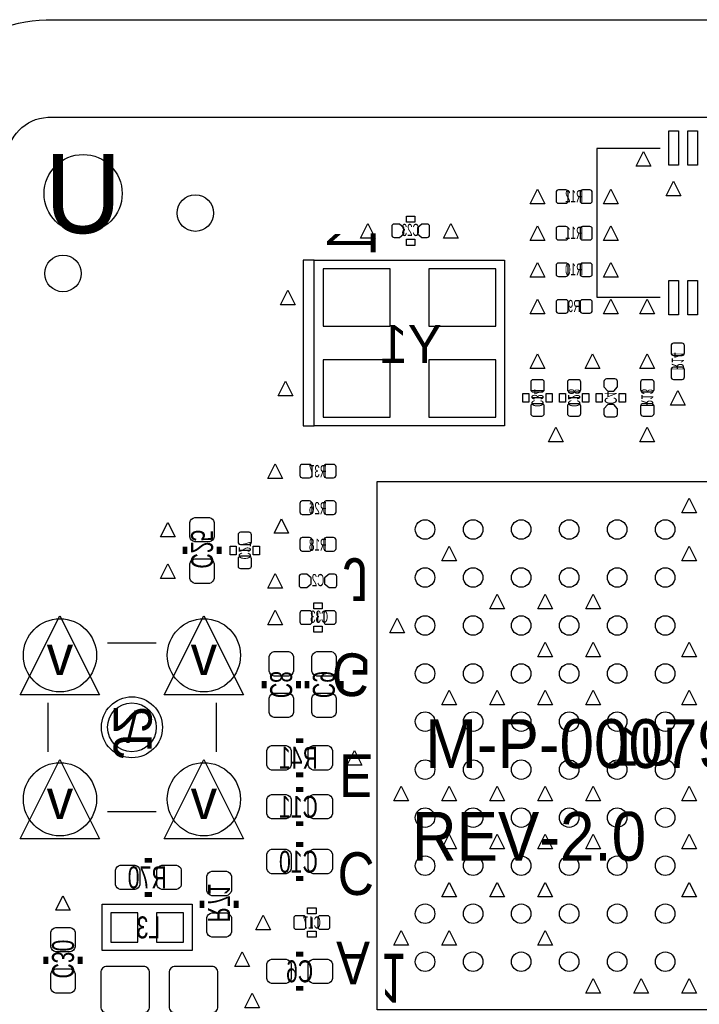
# Model space of a CAD drawing. Extents: x -28 to 282, y -30 to 277.
# Tile 4 of 10: x 0 to 14, y 7 to 27. Entities that reach past the tile are written whole.
import ezdxf
from ezdxf.enums import TextEntityAlignment as Align

# ---------------------------------------------------------------- set-up
doc = ezdxf.new("R2010")
doc.units = 0
for name, color, linetype in [('ASSY_BOT', 211, 'CONTINUOUS'), ('BOT', 153, 'CONTINUOUS'), ('DRILL', 30, 'CONTINUOUS'), ('OUTLINE', 5, 'CONTINUOUS'), ('SILK_BOT', 120, 'CONTINUOUS'), ('SILK_TOP', 211, 'CONTINUOUS'), ('TOP', 5, 'CONTINUOUS')]:
    doc.layers.add(name, color=color, linetype=linetype)

# ---------------------------------------------------------------- blocks, each defined once
blk = doc.blocks.new('FIGURE_TRI')
blk.add_lwpolyline([(-0.5, -0.5), (0, 0.5), (0.5, -0.5)], close=True)
blk = doc.blocks.new('FIGURE_CIRCLE')
blk.add_circle((0, 0), 0.5)

msp = doc.modelspace()

# ---------------------------------------------------------------- linework, layer by layer
at = {"layer": 'BOT'}
for points in [[(11.434064, 23.6601, 0.414214), (11.484864, 23.6093), (11.637264, 23.6093, 0.414214), (11.688064, 23.6601), (11.688064, 23.8379, 0.414214), (11.637264, 23.8887), (11.484864, 23.8887, 0.414214), (11.434064, 23.8379)], [(11.933936, 23.6601, 0.414214), (11.984736, 23.6093), (12.137136, 23.6093, 0.414214), (12.187936, 23.6601), (12.187936, 23.8379, 0.414214), (12.137136, 23.8887), (11.984736, 23.8887, 0.414214), (11.933936, 23.8379)], [(8.177022, 23.1775), (8.0645, 23.1775, 0.414214), (8.0137, 23.1267), (8.0137, 22.9489, 0.414214), (8.0645, 22.8981), (8.177022, 22.8981), (8.2677, 22.976078), (8.2677, 23.099522)], [(8.637778, 22.8981), (8.7503, 22.8981, 0.414214), (8.8011, 22.9489), (8.8011, 23.1267, 0.414214), (8.7503, 23.1775), (8.637778, 23.1775), (8.5471, 23.099522), (8.5471, 22.976078)], [(11.434064, 22.8981, 0.414214), (11.484864, 22.8473), (11.637264, 22.8473, 0.414214), (11.688064, 22.8981), (11.688064, 23.0759, 0.414214), (11.637264, 23.1267), (11.484864, 23.1267, 0.414214), (11.434064, 23.0759)], [(11.933936, 22.8981, 0.414214), (11.984736, 22.8473), (12.137136, 22.8473, 0.414214), (12.187936, 22.8981), (12.187936, 23.0759, 0.414214), (12.137136, 23.1267), (11.984736, 23.1267, 0.414214), (11.933936, 23.0759)], [(11.434064, 22.1361, 0.414214), (11.484864, 22.0853), (11.637264, 22.0853, 0.414214), (11.688064, 22.1361), (11.688064, 22.3139, 0.414214), (11.637264, 22.3647), (11.484864, 22.3647, 0.414214), (11.434064, 22.3139)], [(11.933936, 22.1361, 0.414214), (11.984736, 22.0853), (12.137136, 22.0853, 0.414214), (12.187936, 22.1361), (12.187936, 22.3139, 0.414214), (12.137136, 22.3647), (11.984736, 22.3647, 0.414214), (11.933936, 22.3139)], [(11.434064, 21.3741, 0.414214), (11.484864, 21.3233), (11.637264, 21.3233, 0.414214), (11.688064, 21.3741), (11.688064, 21.5519, 0.414214), (11.637264, 21.6027), (11.484864, 21.6027, 0.414214), (11.434064, 21.5519)], [(11.933936, 21.3741, 0.414214), (11.984736, 21.3233), (12.137136, 21.3233, 0.414214), (12.187936, 21.3741), (12.187936, 21.5519, 0.414214), (12.137136, 21.6027), (11.984736, 21.6027, 0.414214), (11.933936, 21.5519)], [(14.0589, 20.442936, 0.414214), (14.1097, 20.493736), (14.1097, 20.646136, 0.414214), (14.0589, 20.696936), (13.8811, 20.696936, 0.414214), (13.8303, 20.646136), (13.8303, 20.493736, 0.414214), (13.8811, 20.442936)], [(14.0589, 19.943064, 0.414214), (14.1097, 19.993864), (14.1097, 20.146264, 0.414214), (14.0589, 20.197064), (13.8811, 20.197064, 0.414214), (13.8303, 20.146264), (13.8303, 19.993864, 0.414214), (13.8811, 19.943064)], [(11.1379, 19.680936, 0.414214), (11.1887, 19.731736), (11.1887, 19.884136, 0.414214), (11.1379, 19.934936), (10.9601, 19.934936, 0.414214), (10.9093, 19.884136), (10.9093, 19.731736, 0.414214), (10.9601, 19.680936)], [(11.8999, 19.680936, 0.414214), (11.9507, 19.731736), (11.9507, 19.884136, 0.414214), (11.8999, 19.934936), (11.7221, 19.934936, 0.414214), (11.6713, 19.884136), (11.6713, 19.731736, 0.414214), (11.7221, 19.680936)], [(12.7127, 19.788378), (12.7127, 19.9009, 0.414214), (12.6619, 19.9517), (12.4841, 19.9517, 0.414214), (12.4333, 19.9009), (12.4333, 19.788378), (12.511278, 19.6977), (12.634722, 19.6977)], [(13.4239, 19.680936, 0.414214), (13.4747, 19.731736), (13.4747, 19.884136, 0.414214), (13.4239, 19.934936), (13.2461, 19.934936, 0.414214), (13.1953, 19.884136), (13.1953, 19.731736, 0.414214), (13.2461, 19.680936)], [(11.1379, 19.181064, 0.414214), (11.1887, 19.231864), (11.1887, 19.384264, 0.414214), (11.1379, 19.435064), (10.9601, 19.435064, 0.414214), (10.9093, 19.384264), (10.9093, 19.231864, 0.414214), (10.9601, 19.181064)], [(11.8999, 19.181064, 0.414214), (11.9507, 19.231864), (11.9507, 19.384264, 0.414214), (11.8999, 19.435064), (11.7221, 19.435064, 0.414214), (11.6713, 19.384264), (11.6713, 19.231864, 0.414214), (11.7221, 19.181064)], [(12.4333, 19.327622), (12.4333, 19.2151, 0.414214), (12.4841, 19.1643), (12.6619, 19.1643, 0.414214), (12.7127, 19.2151), (12.7127, 19.327622), (12.634722, 19.4183), (12.511278, 19.4183)], [(13.4239, 19.181064, 0.414214), (13.4747, 19.231864), (13.4747, 19.384264, 0.414214), (13.4239, 19.435064), (13.2461, 19.435064, 0.414214), (13.1953, 19.384264), (13.1953, 19.231864, 0.414214), (13.2461, 19.181064)], [(6.354064, 18.1229, 0.414214), (6.303264, 18.1737), (6.150864, 18.1737, 0.414214), (6.100064, 18.1229), (6.100064, 17.9451, 0.414214), (6.150864, 17.8943), (6.303264, 17.8943, 0.414214), (6.354064, 17.9451)], [(6.853936, 18.1229, 0.414214), (6.803136, 18.1737), (6.650736, 18.1737, 0.414214), (6.599936, 18.1229), (6.599936, 17.9451, 0.414214), (6.650736, 17.8943), (6.803136, 17.8943, 0.414214), (6.853936, 17.9451)], [(6.100064, 17.1831, 0.414214), (6.150864, 17.1323), (6.303264, 17.1323, 0.414214), (6.354064, 17.1831), (6.354064, 17.3609, 0.414214), (6.303264, 17.4117), (6.150864, 17.4117, 0.414214), (6.100064, 17.3609)], [(6.599936, 17.1831, 0.414214), (6.650736, 17.1323), (6.803136, 17.1323, 0.414214), (6.853936, 17.1831), (6.853936, 17.3609, 0.414214), (6.803136, 17.4117), (6.650736, 17.4117, 0.414214), (6.599936, 17.3609)], [(3.81, 16.6624), (3.81, 16.9672, -0.294587), (3.9116, 17.0688), (4.2164, 17.0688, -0.294587), (4.318, 16.9672), (4.318, 16.6624, -0.294587), (4.2164, 16.5608), (3.9116, 16.5608, -0.294587)], [(5.0419, 16.505936, 0.414214), (5.0927, 16.556736), (5.0927, 16.709136, 0.414214), (5.0419, 16.759936), (4.8641, 16.759936, 0.414214), (4.8133, 16.709136), (4.8133, 16.556736, 0.414214), (4.8641, 16.505936)], [(6.100064, 16.4211, 0.414214), (6.150864, 16.3703), (6.303264, 16.3703, 0.414214), (6.354064, 16.4211), (6.354064, 16.5989, 0.414214), (6.303264, 16.6497), (6.150864, 16.6497, 0.414214), (6.100064, 16.5989)], [(6.599936, 16.4211, 0.414214), (6.650736, 16.3703), (6.803136, 16.3703, 0.414214), (6.853936, 16.4211), (6.853936, 16.5989, 0.414214), (6.803136, 16.6497), (6.650736, 16.6497, 0.414214), (6.599936, 16.5989)], [(3.81, 15.7988), (3.81, 16.1036, -0.294587), (3.9116, 16.2052), (4.2164, 16.2052, -0.294587), (4.318, 16.1036), (4.318, 15.7988, -0.294587), (4.2164, 15.6972), (3.9116, 15.6972, -0.294587)], [(5.0419, 16.006064, 0.414214), (5.0927, 16.056864), (5.0927, 16.209264, 0.414214), (5.0419, 16.260064), (4.8641, 16.260064, 0.414214), (4.8133, 16.209264), (4.8133, 16.056864, 0.414214), (4.8641, 16.006064)], [(6.246622, 15.8877), (6.1341, 15.8877, 0.414214), (6.0833, 15.8369), (6.0833, 15.6591, 0.414214), (6.1341, 15.6083), (6.246622, 15.6083), (6.3373, 15.686278), (6.3373, 15.809722)], [(6.707378, 15.6083), (6.8199, 15.6083, 0.414214), (6.8707, 15.6591), (6.8707, 15.8369, 0.414214), (6.8199, 15.8877), (6.707378, 15.8877), (6.6167, 15.809722), (6.6167, 15.686278)], [(6.100064, 14.8971, 0.414214), (6.150864, 14.8463), (6.303264, 14.8463, 0.414214), (6.354064, 14.8971), (6.354064, 15.0749, 0.414214), (6.303264, 15.1257), (6.150864, 15.1257, 0.414214), (6.100064, 15.0749)], [(6.599936, 14.8971, 0.414214), (6.650736, 14.8463), (6.803136, 14.8463, 0.414214), (6.853936, 14.8971), (6.853936, 15.0749, 0.414214), (6.803136, 15.1257), (6.650736, 15.1257, 0.414214), (6.599936, 15.0749)], [(5.969, 14.1732), (5.969, 13.8684, -0.294587), (5.8674, 13.7668), (5.5626, 13.7668, -0.294587), (5.461, 13.8684), (5.461, 14.1732, -0.294587), (5.5626, 14.2748), (5.8674, 14.2748, -0.294587)], [(6.858, 14.1732), (6.858, 13.8684, -0.294587), (6.7564, 13.7668), (6.4516, 13.7668, -0.294587), (6.35, 13.8684), (6.35, 14.1732, -0.294587), (6.4516, 14.2748), (6.7564, 14.2748, -0.294587)], [(5.969, 13.3096), (5.969, 13.0048, -0.294587), (5.8674, 12.9032), (5.5626, 12.9032, -0.294587), (5.461, 13.0048), (5.461, 13.3096, -0.294587), (5.5626, 13.4112), (5.8674, 13.4112, -0.294587)], [(6.858, 13.3096), (6.858, 13.0048, -0.294587), (6.7564, 12.9032), (6.4516, 12.9032, -0.294587), (6.35, 13.0048), (6.35, 13.3096, -0.294587), (6.4516, 13.4112), (6.7564, 13.4112, -0.294587)], [(5.5118, 12.319), (5.8166, 12.319, -0.294587), (5.9182, 12.2174), (5.9182, 11.9126, -0.294587), (5.8166, 11.811), (5.5118, 11.811, -0.294587), (5.4102, 11.9126), (5.4102, 12.2174, -0.294587)], [(6.3754, 12.319), (6.6802, 12.319, -0.294587), (6.7818, 12.2174), (6.7818, 11.9126, -0.294587), (6.6802, 11.811), (6.3754, 11.811, -0.294587), (6.2738, 11.9126), (6.2738, 12.2174, -0.294587)], [(5.5118, 11.303), (5.8166, 11.303, -0.294587), (5.9182, 11.2014), (5.9182, 10.8966, -0.294587), (5.8166, 10.795), (5.5118, 10.795, -0.294587), (5.4102, 10.8966), (5.4102, 11.2014, -0.294587)], [(6.3754, 11.303), (6.6802, 11.303, -0.294587), (6.7818, 11.2014), (6.7818, 10.8966, -0.294587), (6.6802, 10.795), (6.3754, 10.795, -0.294587), (6.2738, 10.8966), (6.2738, 11.2014, -0.294587)], [(5.5118, 10.16), (5.8166, 10.16, -0.294587), (5.9182, 10.0584), (5.9182, 9.7536, -0.294587), (5.8166, 9.652), (5.5118, 9.652, -0.294587), (5.4102, 9.7536), (5.4102, 10.0584, -0.294587)], [(6.3754, 10.16), (6.6802, 10.16, -0.294587), (6.7818, 10.0584), (6.7818, 9.7536, -0.294587), (6.6802, 9.652), (6.3754, 9.652, -0.294587), (6.2738, 9.7536), (6.2738, 10.0584, -0.294587)], [(2.3622, 9.8298), (2.667, 9.8298, -0.294587), (2.7686, 9.7282), (2.7686, 9.4234, -0.294587), (2.667, 9.3218), (2.3622, 9.3218, -0.294587), (2.2606, 9.4234), (2.2606, 9.7282, -0.294587)], [(3.2258, 9.8298), (3.5306, 9.8298, -0.294587), (3.6322, 9.7282), (3.6322, 9.4234, -0.294587), (3.5306, 9.3218), (3.2258, 9.3218, -0.294587), (3.1242, 9.4234), (3.1242, 9.7282, -0.294587)], [(4.1656, 9.2964), (4.1656, 9.6012, -0.294587), (4.2672, 9.7028), (4.572, 9.7028, -0.294587), (4.6736, 9.6012), (4.6736, 9.2964, -0.294587), (4.572, 9.1948), (4.2672, 9.1948, -0.294587)], [(4.1656, 8.4328), (4.1656, 8.7376, -0.294587), (4.2672, 8.8392), (4.572, 8.8392, -0.294587), (4.6736, 8.7376), (4.6736, 8.4328, -0.294587), (4.572, 8.3312), (4.2672, 8.3312, -0.294587)], [(6.227064, 8.7249, 0.414214), (6.176264, 8.7757), (6.023864, 8.7757, 0.414214), (5.973064, 8.7249), (5.973064, 8.5471, 0.414214), (6.023864, 8.4963), (6.176264, 8.4963, 0.414214), (6.227064, 8.5471)], [(6.726936, 8.7249, 0.414214), (6.676136, 8.7757), (6.523736, 8.7757, 0.414214), (6.472936, 8.7249), (6.472936, 8.5471, 0.414214), (6.523736, 8.4963), (6.676136, 8.4963, 0.414214), (6.726936, 8.5471)], [(0.9144, 8.128), (0.9144, 8.4328, -0.294587), (1.016, 8.5344), (1.3208, 8.5344, -0.294587), (1.4224, 8.4328), (1.4224, 8.128, -0.294587), (1.3208, 8.0264), (1.016, 8.0264, -0.294587)], [(5.8166, 7.366), (5.5118, 7.366, -0.294587), (5.4102, 7.4676), (5.4102, 7.7724, -0.294587), (5.5118, 7.874), (5.8166, 7.874, -0.294587), (5.9182, 7.7724), (5.9182, 7.4676, -0.294587)], [(6.6802, 7.366), (6.3754, 7.366, -0.294587), (6.2738, 7.4676), (6.2738, 7.7724, -0.294587), (6.3754, 7.874), (6.6802, 7.874, -0.294587), (6.7818, 7.7724), (6.7818, 7.4676, -0.294587)], [(0.9144, 7.2644), (0.9144, 7.5692, -0.294587), (1.016, 7.6708), (1.3208, 7.6708, -0.294587), (1.4224, 7.5692), (1.4224, 7.2644, -0.294587), (1.3208, 7.1628), (1.016, 7.1628, -0.294587)], [(2.8448, 7.7216), (2.0828, 7.7216, 0.414214), (1.9558, 7.5946), (1.9558, 6.8834, 0.414214), (2.0828, 6.7564), (2.8448, 6.7564, 0.414214), (2.9718, 6.8834), (2.9718, 7.5946, 0.414214)], [(3.5052, 6.7564), (4.2672, 6.7564, 0.414214), (4.3942, 6.8834), (4.3942, 7.5946, 0.414214), (4.2672, 7.7216), (3.5052, 7.7216, 0.414214), (3.3782, 7.5946), (3.3782, 6.8834, 0.414214)]]:
    msp.add_lwpolyline(points, format="xyb", close=True, dxfattribs=at)
for points in [[(7.9805, 22.247901), (6.5835, 22.247901), (6.5835, 21.054101), (7.9805, 21.054101)], [(10.1805, 22.247901), (8.7835, 22.247901), (8.7835, 21.054101), (10.1805, 21.054101)], [(7.9805, 20.347899), (6.5835, 20.347899), (6.5835, 19.154099), (7.9805, 19.154099)], [(10.1805, 20.347899), (8.7835, 20.347899), (8.7835, 19.154099), (10.1805, 19.154099)], [(2.16662, 8.8392), (2.16662, 8.2296), (2.72542, 8.2296), (2.72542, 8.8392)], [(3.11658, 8.8392), (3.11658, 8.2296), (3.67538, 8.2296), (3.67538, 8.8392)]]:
    msp.add_lwpolyline(points, close=True, dxfattribs=at)
for centre, radius in [((1.5875, 23.8125), 0.8128), ((1.1684, 22.1488), 0.381), ((8.707999, 16.819001), 0.2032), ((9.707999, 16.819001), 0.2032), ((10.708, 16.819001), 0.2032), ((11.708, 16.819001), 0.2032), ((12.708001, 16.819001), 0.2032), ((13.707999, 16.819001), 0.2032), ((8.707999, 15.819001), 0.2032), ((9.707999, 15.819001), 0.2032), ((10.708, 15.819001), 0.2032), ((11.708, 15.819001), 0.2032), ((12.708001, 15.819001), 0.2032), ((13.707999, 15.819001), 0.2032), ((8.707999, 14.819), 0.2032), ((9.707999, 14.819), 0.2032), ((10.708, 14.819), 0.2032), ((11.708, 14.819), 0.2032), ((12.708001, 14.819), 0.2032), ((13.707999, 14.819), 0.2032), ((1.1049, 14.1986), 0.762), ((4.1021, 14.1986), 0.762), ((8.707999, 13.819), 0.2032), ((9.707999, 13.819), 0.2032), ((10.708, 13.819), 0.2032), ((11.708, 13.819), 0.2032), ((12.708001, 13.819), 0.2032), ((13.707999, 13.819), 0.2032), ((2.6035, 12.7), 0.508), ((8.707999, 12.818999), 0.2032), ((9.707999, 12.818999), 0.2032), ((10.708, 12.818999), 0.2032), ((11.708, 12.818999), 0.2032), ((12.708001, 12.818999), 0.2032), ((13.707999, 12.818999), 0.2032), ((1.1049, 11.2014), 0.762), ((4.1021, 11.2014), 0.762), ((8.707999, 11.819001), 0.2032), ((9.707999, 11.819001), 0.2032), ((10.708, 11.819001), 0.2032), ((11.708, 11.819001), 0.2032), ((12.708001, 11.819001), 0.2032), ((13.707999, 11.819001), 0.2032), ((8.707999, 10.819), 0.2032), ((9.707999, 10.819), 0.2032), ((10.708, 10.819), 0.2032), ((11.708, 10.819), 0.2032), ((12.708001, 10.819), 0.2032), ((13.707999, 10.819), 0.2032), ((8.707999, 9.819), 0.2032), ((9.707999, 9.819), 0.2032), ((10.708, 9.819), 0.2032), ((11.708, 9.819), 0.2032), ((12.708001, 9.819), 0.2032), ((13.707999, 9.819), 0.2032), ((8.707999, 8.818999), 0.2032), ((9.707999, 8.818999), 0.2032), ((10.708, 8.818999), 0.2032), ((11.708, 8.818999), 0.2032), ((12.708001, 8.818999), 0.2032), ((13.707999, 8.818999), 0.2032), ((8.707999, 7.818999), 0.2032), ((9.707999, 7.818999), 0.2032), ((10.708, 7.818999), 0.2032), ((11.708, 7.818999), 0.2032), ((12.708001, 7.818999), 0.2032), ((13.707999, 7.818999), 0.2032)]:
    msp.add_circle(centre, radius, dxfattribs=at)
at = {"layer": 'OUTLINE'}
for points in [[(24.445206, 27.432, -0.412917), (27.3685, 24.531795), (27.3685, 0.842602, -0.399198), (24.48052, -2.044718), (13.1445, -2.044718), (13.1445, 2.3495), (5.5245, 2.3495), (5.5245, -2.032), (0.87887, -2.032, -0.4113), (-2.032, 0.870087), (-2.032, 24.545323, -0.403471), (0.818223, 27.432)], [(0.850646, 25.4), (24.4475, 25.4, -0.411862), (25.3365, 24.5237), (25.3365, 0.8763, -0.387434), (24.4475, -0.0127), (15.1765, -0.007874), (15.1765, 3.6195, 0.418682), (14.4145, 4.3815), (4.2545, 4.3815, 0.418682), (3.4925, 3.6195), (3.4925, -0.001524), (0.883412, 0, -0.408937), (0, 0.878586), (0, 24.529542, -0.394812)]]:
    msp.add_lwpolyline(points, format="xyb", close=True, dxfattribs=at)
at = {"layer": 'SILK_BOT'}
for points in [[(8.3185, 23.2156), (8.3185, 23.3426), (8.4963, 23.3426), (8.4963, 23.2156)], [(8.3185, 22.733), (8.3185, 22.86), (8.4963, 22.86), (8.4963, 22.733)], [(6.4008, 22.4282), (6.1722, 22.4282), (6.1722, 18.9738), (6.4008, 18.9738)], [(10.3632, 22.4282), (10.3632, 18.9738), (6.4008, 18.9738), (6.4008, 22.4282)], [(10.8712, 19.4691), (10.7442, 19.4691), (10.7442, 19.6469), (10.8712, 19.6469)], [(11.3538, 19.4691), (11.2268, 19.4691), (11.2268, 19.6469), (11.3538, 19.6469)], [(11.6332, 19.4691), (11.5062, 19.4691), (11.5062, 19.6469), (11.6332, 19.6469)], [(12.1158, 19.4691), (11.9888, 19.4691), (11.9888, 19.6469), (12.1158, 19.6469)], [(12.3952, 19.4691), (12.2682, 19.4691), (12.2682, 19.6469), (12.3952, 19.6469)], [(12.8778, 19.4691), (12.7508, 19.4691), (12.7508, 19.6469), (12.8778, 19.6469)], [(4.7752, 16.2941), (4.6482, 16.2941), (4.6482, 16.4719), (4.7752, 16.4719)], [(5.2578, 16.2941), (5.1308, 16.2941), (5.1308, 16.4719), (5.2578, 16.4719)], [(6.3881, 15.1638), (6.3881, 15.2908), (6.5659, 15.2908), (6.5659, 15.1638)], [(6.3881, 14.6812), (6.3881, 14.8082), (6.5659, 14.8082), (6.5659, 14.6812)], [(1.9812, 9.017), (3.8608, 9.017), (3.8608, 8.0518), (1.9812, 8.0518)], [(6.4389, 8.9408), (6.4389, 8.8138), (6.2611, 8.8138), (6.2611, 8.9408)], [(6.4389, 8.4582), (6.4389, 8.3312), (6.2611, 8.3312), (6.2611, 8.4582)]]:
    msp.add_lwpolyline(points, close=True, dxfattribs=at)
for points in [[(11.1506, 19.558), (10.9474, 19.558)], [(11.9126, 19.558), (11.7094, 19.558)], [(7.708001, 17.818999), (18.707999, 17.818999), (18.707999, 6.819001), (7.708001, 6.819001), (7.708001, 17.818999)], [(5.0546, 16.383), (4.8514, 16.383)], [(6.477, 14.8844), (6.477, 15.0876)], [(3.1115, 14.4526), (2.0955, 14.4526)], [(0.8509, 13.208), (0.8509, 12.192)], [(4.3561, 13.208), (4.3561, 12.192)], [(2.0955, 10.9474), (3.1115, 10.9474)], [(6.35, 8.7376), (6.35, 8.5344)]]:
    msp.add_lwpolyline(points, dxfattribs=at)
at = {"layer": 'SILK_BOT', "const_width": 0.1016}
for points in [[(3.7084, 16.3068), (3.7084, 16.4592)], [(4.4196, 16.3068), (4.4196, 16.4592)], [(5.3594, 13.6652), (5.3594, 13.5128)], [(6.0706, 13.6652), (6.0706, 13.5128)], [(6.2484, 13.6652), (6.2484, 13.5128)], [(6.9596, 13.6652), (6.9596, 13.5128)], [(6.0198, 12.4206), (6.1722, 12.4206)], [(6.0198, 11.7094), (6.1722, 11.7094)], [(6.0198, 11.4046), (6.1722, 11.4046)], [(6.0198, 10.6934), (6.1722, 10.6934)], [(6.0198, 10.2616), (6.1722, 10.2616)], [(2.8702, 9.9314), (3.0226, 9.9314)], [(6.0198, 9.5504), (6.1722, 9.5504)], [(2.8702, 9.2202), (3.0226, 9.2202)], [(4.064, 8.9408), (4.064, 9.0932)], [(4.7752, 8.9408), (4.7752, 9.0932)], [(6.1722, 7.9756), (6.0198, 7.9756)], [(0.8128, 7.7724), (0.8128, 7.9248)], [(1.524, 7.7724), (1.524, 7.9248)], [(6.1722, 7.2644), (6.0198, 7.2644)]]:
    msp.add_lwpolyline(points, dxfattribs=at)
at = {"layer": 'SILK_TOP'}
msp.add_lwpolyline([(13.6017, 24.7523), (12.2809, 24.7523), (12.2809, 21.6535), (13.6017, 21.6535)], dxfattribs=at)
at = {"layer": 'TOP'}
for points in [[(13.780008, 24.404574), (13.780008, 25.115774), (13.983208, 25.115774), (13.983208, 24.404574)], [(14.180058, 24.404574), (14.180058, 25.115774), (14.383258, 25.115774), (14.383258, 24.404574)], [(13.780008, 21.290026), (13.780008, 22.001226), (13.983208, 22.001226), (13.983208, 21.290026)], [(14.180058, 21.290026), (14.180058, 22.001226), (14.383258, 22.001226), (14.383258, 21.290026)]]:
    msp.add_lwpolyline(points, close=True, dxfattribs=at)
for centre, radius in [((1.5875, 23.8125), 0.8128), ((3.9243, 23.4061), 0.381), ((1.1049, 14.1986), 0.762), ((4.1021, 14.1986), 0.762), ((2.6035, 12.7), 0.508), ((1.1049, 11.2014), 0.762), ((4.1021, 11.2014), 0.762)]:
    msp.add_circle(centre, radius, dxfattribs=at)

# ---------------------------------------------------------------- block references
at = {"layer": 'DRILL'}
for name, p, xscale, yscale in [('FIGURE_TRI', (13.2588, 24.5364), 0.3048, 0.3048), ('FIGURE_TRI', (13.881608, 23.914608), 0.3048, 0.3048), ('FIGURE_TRI', (11.049, 23.749), 0.3048, 0.3048), ('FIGURE_TRI', (12.573, 23.749), 0.3048, 0.3048), ('FIGURE_TRI', (7.5184, 23.0378), 0.3048, 0.3048), ('FIGURE_TRI', (9.2456, 23.0378), 0.3048, 0.3048), ('FIGURE_TRI', (11.049, 22.987), 0.3048, 0.3048), ('FIGURE_TRI', (12.573, 22.987), 0.3048, 0.3048), ('FIGURE_TRI', (11.049, 22.225), 0.3048, 0.3048), ('FIGURE_TRI', (12.573, 22.225), 0.3048, 0.3048), ('FIGURE_TRI', (5.852201, 21.651001), 0.3048, 0.3048), ('FIGURE_TRI', (11.049, 21.463), 0.3048, 0.3048), ('FIGURE_TRI', (12.573, 21.463), 0.3048, 0.3048), ('FIGURE_TRI', (13.335, 21.463), 0.3048, 0.3048), ('FIGURE_TRI', (11.049, 20.32), 0.3048, 0.3048), ('FIGURE_TRI', (12.192, 20.32), 0.3048, 0.3048), ('FIGURE_TRI', (13.335, 20.32), 0.3048, 0.3048), ('FIGURE_TRI', (5.801401, 19.750999), 0.3048, 0.3048), ('FIGURE_TRI', (13.97, 19.558), 0.3048, 0.3048), ('FIGURE_TRI', (11.43, 18.796), 0.3048, 0.3048), ('FIGURE_TRI', (13.335, 18.796), 0.3048, 0.3048), ('FIGURE_TRI', (5.588, 18.034), 0.3048, 0.3048), ('FIGURE_TRI', (14.207744, 17.31772), 0.3048, 0.3048), ('FIGURE_TRI', (5.715, 16.891), 0.3048, 0.3048), ('FIGURE_TRI', (3.3528, 16.8148), 0.3048, 0.3048), ('FIGURE_TRI', (9.209024, 16.320026), 0.3048, 0.3048), ('FIGURE_TRI', (14.207744, 16.317976), 0.3048, 0.3048), ('FIGURE_TRI', (3.3528, 15.9512), 0.3048, 0.3048), ('FIGURE_TRI', (5.588, 15.748), 0.3048, 0.3048), ('FIGURE_TRI', (10.208768, 15.318232), 0.3048, 0.3048), ('FIGURE_TRI', (11.208512, 15.318232), 0.3048, 0.3048), ('FIGURE_TRI', (12.208256, 15.318232), 0.3048, 0.3048), ('FIGURE_TRI', (1.1049, 14.1986), 1.651, 1.651), ('FIGURE_TRI', (4.1021, 14.1986), 1.651, 1.651), ('FIGURE_TRI', (5.588, 14.986), 0.3048, 0.3048), ('FIGURE_TRI', (8.123799, 14.819), 0.3048, 0.3048), ('FIGURE_TRI', (11.208512, 14.318488), 0.3048, 0.3048), ('FIGURE_TRI', (12.208256, 14.318488), 0.3048, 0.3048), ('FIGURE_TRI', (14.207744, 14.318488), 0.3048, 0.3048), ('FIGURE_CIRCLE', (2.6035, 12.7), 1.27, 1.27), ('FIGURE_TRI', (9.209024, 13.320024), 0.3048, 0.3048), ('FIGURE_TRI', (10.208768, 13.318744), 0.3048, 0.3048), ('FIGURE_TRI', (11.208512, 13.318744), 0.3048, 0.3048), ('FIGURE_TRI', (12.208256, 13.318744), 0.3048, 0.3048), ('FIGURE_TRI', (14.207744, 13.318744), 0.3048, 0.3048), ('FIGURE_TRI', (7.239, 12.065), 0.3048, 0.3048), ('FIGURE_TRI', (1.1049, 11.2014), 1.651, 1.651), ('FIGURE_TRI', (4.1021, 11.2014), 1.651, 1.651), ('FIGURE_TRI', (8.20928, 11.319256), 0.3048, 0.3048), ('FIGURE_TRI', (9.209024, 11.319256), 0.3048, 0.3048), ('FIGURE_TRI', (10.208768, 11.319256), 0.3048, 0.3048), ('FIGURE_TRI', (11.208512, 11.319256), 0.3048, 0.3048), ('FIGURE_TRI', (12.208256, 11.319256), 0.3048, 0.3048), ('FIGURE_TRI', (14.207744, 11.319256), 0.3048, 0.3048), ('FIGURE_TRI', (9.209024, 10.319512), 0.3048, 0.3048), ('FIGURE_TRI', (10.208768, 10.319512), 0.3048, 0.3048), ('FIGURE_TRI', (11.208512, 10.319512), 0.3048, 0.3048), ('FIGURE_TRI', (12.208256, 10.319512), 0.3048, 0.3048), ('FIGURE_TRI', (14.207744, 10.319512), 0.3048, 0.3048), ('FIGURE_TRI', (9.209024, 9.319768), 0.3048, 0.3048), ('FIGURE_TRI', (10.208768, 9.319768), 0.3048, 0.3048), ('FIGURE_TRI', (11.208512, 9.319768), 0.3048, 0.3048), ('FIGURE_TRI', (14.207744, 9.319768), 0.3048, 0.3048), ('FIGURE_TRI', (1.1684, 9.0424), 0.3048, 0.3048), ('FIGURE_TRI', (5.334, 8.636), 0.3048, 0.3048), ('FIGURE_TRI', (8.20928, 8.320024), 0.3048, 0.3048), ('FIGURE_TRI', (9.209024, 8.320024), 0.3048, 0.3048), ('FIGURE_TRI', (11.208512, 8.320024), 0.3048, 0.3048), ('FIGURE_TRI', (4.9022, 7.874), 0.3048, 0.3048), ('FIGURE_TRI', (12.208256, 7.32028), 0.3048, 0.3048), ('FIGURE_TRI', (13.208, 7.32028), 0.3048, 0.3048), ('FIGURE_TRI', (14.207744, 7.32028), 0.3048, 0.3048), ('FIGURE_TRI', (5.1054, 7.0104), 0.3048, 0.3048)]:
    msp.add_blockref(name, p, dxfattribs=dict(at, xscale=xscale, yscale=yscale))

# ---------------------------------------------------------------- texts
at = {"layer": 'ASSY_BOT', "text_generation_flag": 2}
for s, height, width, p in [('R12', 0.254, 0.6, (11.811, 23.630463)), ('C23', 0.254, 0.6, (8.4074, 22.927732)), ('R11', 0.254, 0.6, (11.811, 22.868463)), ('R10', 0.254, 0.6, (11.811, 22.106463)), ('R9', 0.254, 0.6, (11.811, 21.344463)), ('R37', 0.254, 0.6, (6.477, 17.907)), ('R26', 0.254, 0.6, (6.477, 17.136534)), ('R18', 0.254, 0.6, (6.477, 16.374532)), ('C2', 0.254, 0.6, (6.477, 15.637934)), ('C33', 0.254, 0.6, (6.5024, 14.875932)), ('R41', 0.4572, 0.722222, (6.0706, 11.8364)), ('C11', 0.4572, 0.722222, (6.0706, 10.81532)), ('C10', 0.4572, 0.722222, (6.0706, 9.67232)), ('R70', 0.4572, 0.722222, (2.921, 9.3472)), ('L3', 0.4572, 0.722222, (2.9464, 8.3058)), ('C17', 0.254, 0.6, (6.35, 8.509)), ('C6', 0.4572, 0.722222, (6.096, 7.3914))]:
    msp.add_text(s, height=height, dxfattribs=dict(at, width=width)).set_placement(p, align=Align.CENTER)
for s, p in [('Y1', (8.4074, 20.286132)), ('U1', (13.2588, 11.904132))]:
    msp.add_text(s, height=0.7874, dxfattribs=at).set_placement(p, align=Align.CENTER)
for s, height, width, p in [('R14', 0.254, 0.6, (13.843, 20.32)), ('C34', 0.254, 0.6, (10.922, 19.558)), ('C28', 0.254, 0.6, (11.684, 19.558)), ('R13', 0.254, 0.6, (13.208, 19.558)), ('C4', 0.254, 0.6, (12.446, 19.558)), ('C25', 0.4572, 0.722222, (3.8354, 16.4084)), ('C27', 0.254, 0.6, (4.826, 16.383)), ('C8', 0.4572, 0.722222, (5.48132, 13.589)), ('C9', 0.4572, 0.722222, (6.37032, 13.589)), ('R71', 0.4572, 0.722222, (4.191, 9.0424)), ('C30', 0.4572, 0.722222, (0.9398, 7.874))]:
    msp.add_text(s, height=height, rotation=270, dxfattribs=dict(at, width=width)).set_placement(p, align=Align.CENTER)
msp.add_text('J2', height=0.7874, rotation=270, dxfattribs=at).set_placement((2.226732, 12.5984), align=Align.CENTER)
at = {"layer": 'DRILL'}
for s, height, p in [('U', 1.651, (1.5875, 23.8125)), ('v', 0.8255, (1.1049, 14.1986)), ('v', 0.8255, (4.1021, 14.1986)), ('/', 0.635, (2.6035, 12.7)), ('v', 0.8255, (1.1049, 11.2014)), ('v', 0.8255, (4.1021, 11.2014))]:
    msp.add_text(s, height=height, dxfattribs=at).set_placement(p, align=Align.MIDDLE_CENTER)
at = {"layer": 'SILK_BOT', "text_generation_flag": 2}
for s, height, rotation, width, p in [('1', 1.016, 90, 0.675, (7.681999, 22.801001)), ('J', 0.889, 180, 0.885714, (7.267999, 16.219)), ('G', 0.889, 180, 0.885714, (7.177999, 14.239001)), ('E', 0.889, 180, 0.885714, (7.267999, 12.139)), ('C', 0.889, 180, 0.885714, (7.267999, 10.098999)), ('A', 0.889, 180, 0.885714, (7.207999, 8.239001)), ('1', 1.02, 180, 0.676469, (8.042999, 7.988399))]:
    msp.add_text(s, height=height, rotation=rotation, dxfattribs=dict(at, width=width)).set_placement(p, align=Align.CENTER)
at = {"layer": 'SILK_TOP', "width": 0.95}
for s, p in [('M-P-00079-0002', (8.7122, 11.853334)), ('REV-2.0', (8.4328, 9.922934))]:
    msp.add_text(s, height=1.016, dxfattribs=at).set_placement(p)

doc.saveas('drawing.dxf')
